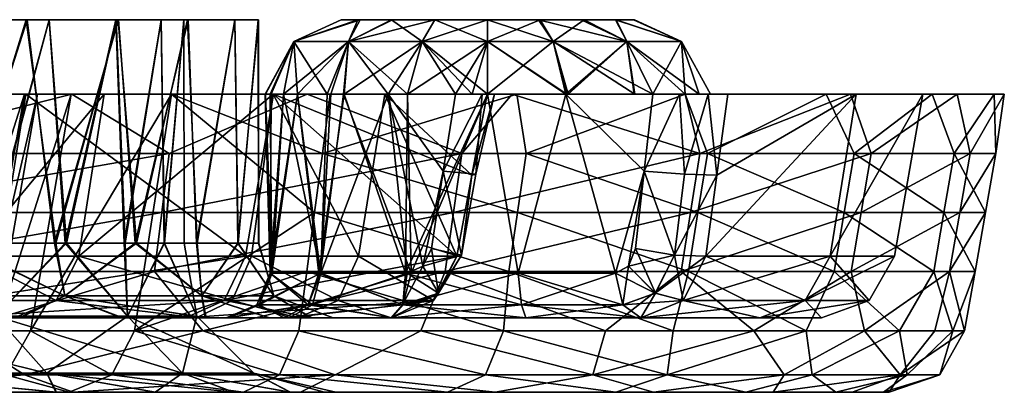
# Model space of a CAD drawing. Header units: inches. Extents: x -185 to 185, y -8 to 25.
# Tile 5 of 5: x 119 to 185, y 0 to 25. Entities that reach past the tile are written whole.
import ezdxf

# ---------------------------------------------------------------- set-up
doc = ezdxf.new("R2010")
doc.units = ezdxf.units.IN
doc.header["$MEASUREMENT"] = 0
doc.layers.add('Layer 1', color=7, linetype='Continuous')

# ---------------------------------------------------------------- blocks, each defined once
blk = doc.blocks.new('Planet sedile termoindurente-2')
at = {"color": 9, "true_color": 0xc0c0c0}
mesh = blk.add_polyface(dxfattribs=at)
corners = [(105.022, 5.11, 78.766), (102.727, 10, 79.593), (94.164, 10, 89.577), (110.245, 10, 68.795), (105.022, 5.11, -78.766), (102.815, 10, -79.597), (110.354, 10, -68.768), (94.23, 10, -89.584), (106.678, 10, 82.654), (111.741, 25, 75.755), (114.485, 10, 71.441), (102.93, 25, 87.344), (97.786, 10, 93.023), (114.598, 10, -71.413), (111.731, 25, -75.768), (106.77, 10, -82.658), (102.852, 25, -87.439), (97.855, 10, -93.03), (116.954, 20, -215), (114.923, 20, -210), (73, 20, -215), (117.467, 9.132, 133.774), (98.971, 9.132, 147.979), (114.87, 6.17, 133.736), (122.297, 20, 138.829), (104.745, 20, 152.519), (100.489, 20, 149.217), (119.201, 20, 134.742), (114.248, 4.653, -215), (106.522, 16.033, 150.398), (106.118, 12.066, 149.828), (82.326, 12.066, 164.109), (113.007, 9.132, -173.853), (113.007, 9.132, -209.924), (113.16, 10, -210), (107.603, 25, -72.95), (114.881, 25, -60.838), (99.118, 25, -84.109), (107.592, 25, 72.962), (114.823, 25, 60.946), (99.042, 25, 84.201), (92.856, 25, 97.993), (119.24, 25, -63.29), (94.113, 6.464, 98.819), (109.172, 6.464, 81.879), (109.172, 6.464, -81.879), (94.113, 6.464, -98.819), (111.296, 6.17, -173.853), (111.296, 6.17, -208.214), (113.784, 6.17, -152.994)]
mesh.append_faces([[corners[k] for k in face] for face in [(0, 1, 2), (0, 3, 1), (4, 5, 6), (7, 5, 4), (8, 9, 10), (11, 8, 12), (8, 11, 9), (13, 14, 15), (16, 17, 15), (15, 14, 16), (18, 19, 20), (21, 22, 23), (24, 25, 26), (26, 21, 27), (22, 21, 26), (28, 18, 20), (24, 29, 25), (29, 30, 31), (32, 33, 34), (5, 35, 6), (36, 6, 35), (5, 7, 37), (37, 35, 5), (3, 38, 1), (38, 3, 39), (2, 1, 40), (38, 40, 1), (11, 38, 9), (11, 41, 40), (16, 14, 37), (35, 14, 42), (38, 11, 40), (39, 9, 38), (37, 14, 35), (43, 12, 44), (45, 13, 15), (8, 44, 12), (44, 8, 10), (15, 17, 45), (17, 46, 45), (32, 47, 33), (48, 33, 47), (49, 47, 32)]], dxfattribs={"color": 9})
mesh = blk.add_polyface(dxfattribs=at)
corners = [(126.532, 10, 46.931), (125.417, 25, 49.948), (130.091, 25, 36.062), (119.3, 25, 63.178), (121.137, 10, 59.473), (114.485, 10, 71.441), (111.741, 25, 75.755), (126.618, 10, -46.878), (130.056, 25, -36.177), (125.407, 25, -49.979), (119.24, 25, -63.29), (121.227, 10, -59.463), (111.731, 25, -75.768), (114.598, 10, -71.413), (114.923, 20, -210), (116.954, 20, -215), (119.108, 20, -214.121), (124.466, 20, -134.703), (117.309, 20, -153.847), (128.974, 20, -137.039), (114.923, 20, -173.853), (122.243, 20, -155.041), (120, 20, -173.853), (120, 20, -212), (122.297, 20, 138.829), (119.201, 20, 134.742), (138.067, 20, 123.136), (100.489, 20, 149.217), (106.522, 16.033, 150.398), (128.821, 16.033, 131.803), (113.16, 10, -210), (122.765, 9.132, -133.821), (135.791, 20, -118.038), (115.446, 9.132, -153.396), (113.007, 9.132, -173.853), (128.496, 10, -19.678), (128.289, 25, -20.989), (129.81, 25, -6.996), (125.858, 10, -32.555), (125.273, 25, -34.727), (120.772, 25, -48.098), (121.929, 10, -45.142), (116.738, 10, -57.261), (114.881, 25, -60.838), (128.487, 10, 19.705), (129.8, 25, 7.094), (128.282, 25, 21.059), (125.809, 10, 32.632), (125.239, 25, 34.837), (121.846, 10, 45.193), (116.65, 10, 57.27), (120.763, 25, 48.128), (114.823, 25, 60.946), (110.245, 10, 68.795), (107.603, 25, -72.95)]
mesh.append_faces([[corners[k] for k in face] for face in [(0, 1, 2), (3, 1, 4), (3, 5, 6), (7, 8, 9), (9, 10, 11), (12, 13, 10), (14, 15, 16), (17, 18, 19), (20, 21, 18), (22, 21, 20), (14, 23, 22), (16, 23, 14), (20, 14, 22), (18, 21, 19), (24, 25, 26), (24, 27, 25), (28, 24, 29), (30, 14, 20), (31, 17, 32), (17, 33, 18), (20, 18, 34), (35, 36, 37), (36, 38, 39), (40, 39, 41), (42, 43, 40), (44, 45, 46), (47, 48, 49), (48, 47, 46), (50, 49, 51), (48, 51, 49), (52, 53, 50), (50, 51, 52), (51, 1, 3), (9, 43, 10), (8, 40, 9), (2, 1, 48), (52, 3, 6), (51, 3, 52), (48, 1, 51), (46, 2, 48), (40, 8, 39), (43, 9, 40), (54, 10, 43)]], dxfattribs={"color": 9})
mesh = blk.add_polyface(dxfattribs=at)
corners = [(121.846, 10, 45.193), (126.026, 5.11, 36.758), (125.809, 10, 32.632), (117.192, 5.11, 59.159), (116.65, 10, 57.27), (110.245, 10, 68.795), (128.487, 10, 19.705), (126.026, 5.11, -36.758), (125.858, 10, -32.555), (128.496, 10, -19.678), (121.929, 10, -45.142), (117.192, 5.11, -59.159), (116.738, 10, -57.261), (110.354, 10, -68.768), (125.417, 25, 49.948), (126.532, 10, 46.931), (121.137, 10, 59.473), (114.485, 10, 71.441), (119.3, 25, 63.178), (125.407, 25, -49.979), (121.227, 10, -59.463), (126.618, 10, -46.878), (114.598, 10, -71.413), (119.24, 25, -63.29), (133.944, 9.132, 117.268), (117.467, 9.132, 133.774), (114.87, 6.17, 133.736), (119.201, 20, 134.742), (120, 20, -173.853), (120, 20, -212), (117.202, 4.132, -173.853), (117.202, 4.132, -212), (119.524, 4.132, -154.383), (122.243, 20, -155.041), (128.974, 20, -137.039), (126.49, 4.132, -135.752), (128.821, 16.033, 131.803), (128.332, 12.066, 131.302), (106.118, 12.066, 149.828), (106.522, 16.033, 150.398), (105.714, 8.099, 149.257), (127.843, 8.099, 130.802), (114.923, 20, -173.853), (113.007, 9.132, -173.853), (113.16, 10, -210), (117.309, 20, -153.847), (115.446, 9.132, -153.396), (124.466, 20, -134.703), (122.765, 9.132, -133.821), (116.337, 4.284, -214.121), (119.108, 20, -214.121), (114.248, 4.653, -215), (116.954, 20, -215), (128.289, 25, -20.989), (125.273, 25, -34.727), (120.772, 25, -48.098), (114.881, 25, -60.838), (128.282, 25, 21.059), (121.822, 6.464, 61.497), (121.822, 6.464, -61.497), (113.784, 6.17, -152.994), (121.246, 6.17, -133.034)]
mesh.append_faces([[corners[k] for k in face] for face in [(0, 1, 2), (3, 4, 5), (4, 3, 0), (6, 2, 1), (7, 8, 9), (7, 10, 8), (11, 12, 10), (11, 13, 12), (14, 15, 16), (16, 17, 18), (19, 20, 21), (22, 20, 23), (24, 25, 26), (27, 25, 24), (28, 29, 30), (31, 30, 29), (30, 32, 33), (32, 34, 33), (30, 33, 28), (35, 34, 32), (36, 37, 38), (36, 38, 39), (40, 37, 41), (40, 38, 37), (42, 43, 44), (45, 46, 43), (46, 47, 48), (31, 29, 49), (49, 29, 50), (50, 51, 49), (52, 51, 50), (53, 9, 8), (10, 54, 8), (10, 12, 55), (56, 12, 13), (57, 2, 6), (17, 16, 58), (20, 59, 21), (16, 15, 58), (59, 20, 22), (43, 46, 60), (46, 48, 61)]], dxfattribs={"color": 9})
mesh = blk.add_polyface(dxfattribs=at)
corners = [(134.803, 25, 7.265), (134.82, 10, 6.877), (133.429, 10, 20.463), (130.648, 10, 33.887), (133.223, 25, 21.796), (126.532, 10, 46.931), (130.091, 25, 36.062), (134.793, 25, -7.367), (133.438, 10, -20.435), (134.827, 10, -6.814), (130.699, 10, -33.807), (133.216, 25, -21.869), (130.056, 25, -36.177), (126.618, 10, -46.878), (128.974, 20, -137.039), (139.623, 20, -121.369), (124.466, 20, -134.703), (143.282, 20, -108.823), (141.515, 9.132, -107.98), (135.791, 20, -118.038), (134.345, 9.132, -116.781), (133.944, 9.132, 117.268), (148.11, 9.132, 98.74), (135.826, 20, 117.977), (119.201, 20, 134.742), (138.567, 12.066, -120.452), (126.49, 4.132, -135.752), (139.095, 16.033, -120.91), (148.445, 16.033, 109.228), (128.821, 16.033, 131.803), (138.067, 20, 123.136), (122.297, 20, 138.829), (128.332, 12.066, 131.302), (122.765, 9.132, -133.821), (129.834, 10, -6.561), (128.496, 10, -19.678), (129.81, 25, -6.996), (129.826, 10, 6.622), (129.8, 25, 7.094), (128.487, 10, 19.705), (138.959, 8, 69.666), (140.512, 20, 68.27), (137.434, 20, 71.756), (135.594, 20, 75.9), (135.708, 8, 75.794), (135.245, 20, 80.908), (136.495, 20, 85.839), (135.588, 8, 82.9), (143.505, 20, 93.173), (138.998, 8, 89.721), (139.665, 20, 90.278), (135.594, 8, -76.008), (135.281, 20, -80.594), (135.651, 20, -75.878), (136.495, 20, -85.839), (135.729, 8, -83.278), (138.998, 8, -89.721), (139.415, 20, -90.068), (143.505, 20, -93.173), (137.434, 20, -71.756), (138.846, 8, -69.879), (140.555, 20, -68.107)]
mesh.append_faces([[corners[k] for k in face] for face in [(0, 1, 2), (2, 3, 4), (4, 0, 2), (5, 6, 3), (4, 3, 6), (7, 1, 0), (7, 8, 9), (1, 7, 9), (10, 8, 11), (7, 11, 8), (10, 12, 13), (12, 10, 11), (14, 15, 16), (17, 18, 19), (18, 20, 19), (21, 22, 23), (21, 23, 24), (25, 14, 26), (14, 27, 15), (25, 27, 14), (28, 29, 30), (29, 31, 30), (28, 32, 29), (19, 20, 33), (34, 35, 36), (34, 36, 37), (37, 38, 39), (40, 41, 42), (42, 43, 44), (43, 45, 44), (46, 47, 45), (48, 49, 50), (49, 46, 50), (51, 52, 53), (54, 52, 55), (51, 55, 52), (54, 56, 57), (56, 54, 55), (58, 57, 56), (59, 60, 51), (51, 53, 59), (59, 61, 60)]], dxfattribs={"color": 9})
mesh = blk.add_polyface(dxfattribs=at)
corners = [(143.282, 20, -108.823), (135.791, 20, -118.038), (139.623, 20, -121.369), (124.466, 20, -134.703), (135.826, 20, 117.977), (138.067, 20, 123.136), (119.201, 20, 134.742), (129.826, 10, 6.622), (129.81, 25, -6.996), (129.8, 25, 7.094), (128.282, 25, 21.059), (133.223, 25, 21.796), (130.091, 25, 36.062), (134.793, 25, -7.367), (128.289, 25, -20.989), (133.216, 25, -21.869), (125.273, 25, -34.727), (130.056, 25, -36.177), (134.803, 25, 7.265), (140.348, 25, 81.5), (140.348, 25, 78.062), (141.627, 25, 84.784), (140.348, 25, -77.856), (140.348, 25, -81.295), (141.627, 25, -74.572), (137.177, 23.536, 83.468), (140.836, 23.536, 89.48), (140.512, 20, 68.27), (140.836, 23.536, 69.877), (137.434, 20, 71.756), (135.245, 20, 80.908), (135.594, 20, 75.9), (137.177, 23.536, 75.888), (136.495, 20, 85.839), (139.665, 20, 90.278), (141.471, 25, 74.784), (137.177, 23.536, -75.888), (140.836, 23.536, -69.877), (136.495, 20, -85.839), (137.177, 23.536, -83.468), (135.281, 20, -80.594), (139.415, 20, -90.068), (140.836, 23.536, -89.48), (135.651, 20, -75.878), (137.434, 20, -71.756), (140.555, 20, -68.107), (141.471, 25, -84.572)]
mesh.append_faces([[corners[k] for k in face] for face in [(0, 1, 2), (1, 3, 2), (4, 5, 6), (7, 8, 9), (10, 11, 12), (13, 14, 15), (16, 17, 15), (18, 11, 9), (8, 13, 18), (9, 11, 10), (8, 18, 9), (14, 13, 8), (16, 15, 14), (19, 20, 21), (22, 23, 24), (25, 21, 26), (27, 28, 29), (30, 31, 25), (25, 31, 32), (32, 29, 28), (25, 33, 30), (19, 25, 32), (33, 25, 26), (26, 34, 33), (25, 19, 21), (32, 20, 19), (20, 32, 35), (32, 31, 29), (32, 28, 35), (36, 24, 37), (38, 39, 40), (38, 41, 39), (39, 41, 42), (43, 40, 36), (36, 40, 39), (44, 43, 36), (44, 36, 37), (44, 37, 45), (36, 22, 24), (39, 23, 22), (36, 39, 22), (23, 39, 46), (39, 42, 46)]], dxfattribs={"color": 9})
mesh = blk.add_polyface(dxfattribs=at)
corners = [(156.646, 25, 87.287), (143.717, 25, 72.079), (146.635, 25, 70.354), (140.348, 25, 78.062), (141.471, 25, 74.784), (143.787, 25, 87.371), (141.627, 25, 84.784), (146.635, 25, 89.003), (153.691, 25, 89.088), (143.717, 25, -87.277), (140.348, 25, -81.295), (141.471, 25, -84.572), (143.787, 25, -71.985), (141.627, 25, -74.572), (146.635, 25, -70.354), (153.691, 25, -70.268), (140.836, 23.536, 69.877), (145.781, 23.536, 92.482), (150.171, 25, 89.678), (144.801, 20, 65.748), (145.781, 23.536, 66.874), (150.171, 23.536, 66.143), (150.171, 25, 69.678), (150.171, 20, 64.678), (140.836, 23.536, 89.48), (143.505, 20, 93.173), (150.171, 23.536, 93.214), (148.015, 20, 94.522), (140.836, 23.536, -89.48), (140.555, 20, -68.107), (140.836, 23.536, -69.877), (145.781, 23.536, -66.874), (150.171, 25, -69.678), (149.126, 20, -94.642), (150.171, 23.536, -93.214), (145.781, 23.536, -92.482), (146.635, 25, -89.003), (150.171, 25, -89.678), (148.015, 20, -94.522), (143.505, 20, -93.173), (139.415, 20, -90.068), (144.801, 20, -65.748), (150.171, 23.536, -66.143), (150.171, 20, -64.678)]
mesh.append_faces([[corners[k] for k in face] for face in [(0, 1, 2), (1, 3, 4), (5, 6, 7), (7, 6, 3), (3, 8, 7), (1, 8, 3), (9, 10, 11), (12, 13, 14), (14, 13, 10), (10, 15, 14), (9, 15, 10), (1, 4, 16), (17, 7, 18), (19, 20, 16), (2, 21, 22), (20, 23, 21), (24, 7, 17), (5, 7, 24), (25, 24, 17), (26, 27, 17), (26, 17, 18), (5, 24, 6), (20, 2, 1), (16, 20, 1), (2, 20, 21), (9, 11, 28), (29, 30, 31), (31, 14, 32), (33, 34, 35), (36, 34, 37), (38, 33, 35), (35, 28, 39), (28, 40, 39), (31, 41, 29), (30, 14, 31), (41, 42, 43), (30, 12, 14), (31, 42, 41), (42, 31, 32), (12, 30, 13), (35, 36, 9), (28, 35, 9), (35, 34, 36)]], dxfattribs={"color": 9})
mesh = blk.add_polyface(dxfattribs=at)
corners = [(153.589, 25, -89.001), (150.171, 25, -89.678), (154.561, 23.536, -92.482), (150.171, 20, -64.678), (154.561, 23.536, -66.874), (155.423, 20, -65.628), (150.171, 23.536, -66.143), (153.691, 25, -70.268), (150.171, 25, -69.678), (150.171, 23.536, -93.214), (150.171, 20, -94.678), (155.492, 20, -93.762), (156.646, 25, -72.069), (153.589, 25, 70.356), (150.171, 25, 69.678), (154.561, 23.536, 66.874), (150.171, 20, 94.678), (154.561, 23.536, 92.482), (155.571, 20, 93.656), (150.171, 23.536, 93.214), (153.691, 25, 89.088), (150.171, 25, 89.678), (150.171, 23.536, 66.143), (150.171, 20, 64.678), (155.423, 20, 65.628), (156.646, 25, 87.287), (150.625, 20, -97.227), (150.149, 20, -99.133), (149.817, 20, -95.455), (152.124, 20, -105.277), (149.126, 20, -94.642), (151.818, 20, 105.708), (150.149, 20, 99.133), (149.817, 20, 95.455), (149.126, 20, 94.642), (150.625, 20, 97.226), (146.635, 25, 70.354), (160.022, 25, 81.343), (146.635, 25, 89.003), (143.717, 25, 72.079), (146.635, 25, -89.003), (160.022, 25, -78.013), (143.717, 25, -87.277), (146.635, 25, -70.354), (148.015, 20, 94.522)]
mesh.append_faces([[corners[k] for k in face] for face in [(0, 1, 2), (3, 4, 5), (4, 3, 6), (7, 6, 8), (2, 1, 9), (9, 10, 11), (2, 9, 11), (4, 7, 12), (4, 6, 7), (13, 14, 15), (16, 17, 18), (17, 16, 19), (20, 19, 21), (14, 22, 15), (22, 23, 24), (15, 22, 24), (17, 20, 25), (17, 19, 20), (26, 27, 11), (11, 10, 28), (29, 11, 27), (28, 26, 11), (10, 30, 28), (31, 32, 18), (33, 16, 18), (33, 34, 16), (32, 35, 18), (35, 33, 18), (36, 37, 25), (21, 38, 20), (13, 37, 36), (25, 20, 39), (36, 14, 13), (40, 41, 12), (12, 42, 40), (8, 43, 7), (0, 41, 40), (12, 7, 42), (40, 1, 0), (34, 19, 16), (34, 44, 19), (9, 30, 10)]], dxfattribs={"color": 9})
mesh = blk.add_polyface(dxfattribs=at)
corners = [(156.646, 25, -72.069), (158.79, 25, -74.692), (159.506, 23.536, -69.877), (161.254, 20, -69.57), (163.165, 23.536, -75.888), (155.423, 20, -65.628), (154.561, 23.536, -66.874), (158.749, 25, -84.69), (159.506, 23.536, -89.48), (163.165, 23.536, -83.468), (160.044, 20, -90.912), (154.561, 23.536, -92.482), (155.492, 20, -93.762), (153.589, 25, -89.001), (156.448, 25, -87.338), (163.422, 20, -86.709), (159.946, 25, -81.505), (160.022, 25, -78.013), (163.422, 20, 86.709), (159.988, 20, 91), (159.506, 23.536, 89.48), (156.646, 25, 87.287), (158.79, 25, 84.665), (155.571, 20, 93.656), (154.561, 23.536, 92.482), (158.749, 25, 74.666), (159.506, 23.536, 69.877), (163.165, 23.536, 75.888), (161.254, 20, 69.57), (154.561, 23.536, 66.874), (155.423, 20, 65.628), (156.448, 25, 72.018), (153.589, 25, 70.356), (159.946, 25, 77.851), (163.165, 23.536, 83.468), (160.022, 25, 81.343), (152.124, 20, -105.277), (151.818, 20, 105.708)]
mesh.append_faces([[corners[k] for k in face] for face in [(0, 1, 2), (3, 2, 4), (3, 5, 2), (6, 2, 5), (7, 8, 9), (10, 8, 11), (11, 12, 10), (13, 11, 8), (8, 14, 13), (14, 8, 7), (8, 10, 15), (9, 16, 7), (4, 17, 16), (17, 4, 1), (4, 2, 1), (2, 6, 0), (18, 19, 20), (21, 22, 20), (19, 23, 20), (24, 20, 23), (25, 26, 27), (28, 26, 29), (28, 29, 30), (26, 31, 32), (29, 26, 32), (25, 31, 26), (27, 33, 25), (34, 35, 33), (35, 34, 22), (34, 20, 22), (20, 24, 21), (36, 10, 12), (10, 36, 15), (19, 18, 37), (23, 19, 37), (35, 32, 25), (31, 25, 32), (35, 25, 33), (21, 35, 22), (17, 13, 7), (14, 7, 13), (17, 7, 16), (0, 17, 1)]], dxfattribs={"color": 9})
mesh = blk.add_polyface(dxfattribs=at)
corners = [(163.165, 23.536, -83.468), (163.165, 23.536, -75.888), (159.946, 25, -81.505), (164.36, 20, -74.812), (165.125, 20, -80.858), (163.422, 20, -86.709), (159.506, 23.536, -89.48), (161.254, 20, -69.57), (159.506, 23.536, 89.48), (163.165, 23.536, 83.468), (163.422, 20, 86.709), (165.125, 20, 80.858), (163.165, 23.536, 75.888), (159.506, 23.536, 69.877), (164.36, 20, 74.812), (161.254, 20, 69.57), (159.946, 25, 77.851), (172.871, 20, -65.884), (164.956, 20, -70.216), (163.036, 20, -70.539), (163.037, 20, 70.539), (164.957, 20, 70.215), (166.269, 20, -68.753), (166.269, 20, 68.753), (174.499, 20, 61.441), (164.391, 16.033, 83.32), (175.89, 16.033, 55.041), (163.767, 12.066, 83.004), (164.904, 16.033, -82.301), (164.278, 12.066, -81.988), (174.081, 12.066, -58.353), (163.374, 14.625, 69.776), (160.678, 14.829, 68.973), (165.548, 14.569, 67.989), (162.712, 9.205, 69.062), (162.712, 9.205, -69.062), (160.678, 14.829, -68.973), (163.374, 14.625, -69.776), (165.548, 14.569, -67.989)]
mesh.append_faces([[corners[k] for k in face] for face in [(0, 1, 2), (3, 1, 4), (4, 1, 0), (4, 0, 5), (0, 6, 5), (1, 3, 7), (8, 9, 10), (11, 9, 12), (9, 11, 10), (13, 14, 12), (11, 12, 14), (14, 13, 15), (12, 9, 16), (5, 17, 4), (18, 3, 4), (3, 19, 7), (14, 20, 21), (4, 22, 18), (18, 19, 3), (17, 22, 4), (23, 11, 21), (11, 14, 21), (20, 14, 15), (11, 24, 10), (24, 25, 10), (26, 27, 25), (5, 28, 17), (28, 29, 30), (31, 20, 32), (33, 31, 34), (21, 20, 31), (23, 21, 33), (20, 15, 32), (31, 32, 34), (31, 33, 21), (35, 36, 37), (36, 7, 19), (36, 19, 37), (38, 18, 22), (38, 37, 18), (37, 19, 18), (37, 38, 35)]], dxfattribs={"color": 9})
mesh = blk.add_polyface(dxfattribs=at)
corners = [(152.124, 20, -105.277), (150.149, 20, -99.133), (143.282, 20, -108.823), (149.126, 20, -94.642), (148.015, 20, -94.522), (149.817, 20, -95.455), (139.623, 20, -121.369), (149.113, 14.569, -98.964), (148.11, 9.132, -98.74), (141.515, 9.132, -107.98), (150.149, 20, 99.133), (151.818, 20, 105.708), (135.826, 20, 117.977), (138.067, 20, 123.136), (149.126, 20, 94.642), (149.817, 20, 95.455), (148.015, 20, 94.522), (149.113, 14.569, 98.964), (148.11, 9.132, 98.74), (148.445, 16.033, 109.228), (139.095, 16.033, -120.91), (128.332, 12.066, 131.302), (147.882, 12.066, 108.814), (152.762, 16.033, -103.104), (152.182, 12.066, -102.713), (138.567, 12.066, -120.452), (144.801, 20, 65.748), (140.512, 20, 68.27), (145.055, 8, 65.701), (150.171, 20, 64.678), (143.505, 20, 93.173), (145.821, 8.461, 94.033), (144.78, 8, 93.676), (147.197, 14.829, 94.38), (138.998, 8, -89.721), (144.78, 8, -93.676), (143.505, 20, -93.173), (147.197, 14.829, -94.38), (145.822, 8.461, -94.034), (144.663, 8, -65.796), (138.846, 8, -69.879), (140.555, 20, -68.107), (144.801, 20, -65.748), (150.171, 20, -64.678), (139.665, 20, 90.278), (140.836, 23.536, 89.48), (145.781, 23.536, 66.874), (140.836, 23.536, 69.877), (145.781, 23.536, 92.482), (145.781, 23.536, -92.482), (148.412, 9.205, 96.014), (149.374, 14.625, 96.162), (149.374, 14.625, -96.162), (148.412, 9.205, -96.014)]
mesh.append_faces([[corners[k] for k in face] for face in [(0, 1, 2), (3, 4, 5), (0, 2, 6), (7, 2, 1), (8, 2, 7), (8, 9, 2), (10, 11, 12), (12, 11, 13), (14, 15, 16), (17, 12, 18), (12, 17, 10), (11, 19, 13), (6, 20, 0), (21, 19, 22), (23, 20, 24), (23, 0, 20), (25, 24, 20), (26, 27, 28), (28, 29, 26), (30, 31, 32), (30, 33, 31), (33, 30, 16), (34, 35, 36), (37, 36, 38), (35, 38, 36), (37, 4, 36), (39, 40, 41), (42, 43, 39), (42, 39, 41), (44, 45, 30), (29, 46, 26), (27, 26, 47), (30, 48, 16), (4, 49, 36), (50, 33, 51), (33, 16, 15), (33, 15, 51), (51, 17, 50), (52, 5, 37), (7, 52, 53), (5, 4, 37), (52, 37, 53)]], dxfattribs={"color": 9})
mesh = blk.add_polyface(dxfattribs=at)
corners = [(129.826, 10, 6.622), (130.683, 5.11, 12.474), (130.683, 5.11, -12.474), (128.487, 10, 19.705), (129.834, 10, -6.561), (128.496, 10, -19.678), (140.156, 6.17, -106.943), (137.43, 5, -105.217), (133.054, 6.17, -115.659), (134.345, 9.132, -116.781), (129.918, 5, 114.389), (146.544, 6.152, 97.969), (132.499, 6.17, 116.295), (138.039, 8.099, -119.993), (138.567, 12.066, -120.452), (126.49, 4.132, -135.752), (147.318, 8.099, 108.399), (131.077, 4.132, 126.528), (127.843, 8.099, 130.802), (147.882, 12.066, 108.814), (128.332, 12.066, 131.302), (135.847, 6.464, 12.967), (131.006, 6.464, 38.21), (133.429, 10, 20.463), (126.532, 10, 46.931), (130.648, 10, 33.887), (138.384, 5, 21.17), (139.817, 5, -7.111), (135.847, 6.464, -12.967), (131.006, 6.464, -38.21), (138.365, 5, -21.245), (133.438, 10, -20.435), (130.699, 10, -33.807), (135.492, 5, -35.132), (134.82, 10, 6.877), (134.827, 10, -6.814), (126.618, 10, -46.878), (131.234, 5, -48.65), (122.765, 9.132, -133.821), (135.588, 8, 82.9), (135.708, 8, 75.794), (135.245, 20, 80.908), (136.495, 20, 85.839), (138.998, 8, 89.721), (134.843, 5.879, 75.532), (132.796, 5, 74.978), (138.145, 5.879, 69.31), (134.708, 5.879, 83.287), (132.642, 5, 83.77), (138.43, 5.879, 90.368), (136.862, 5, 91.796), (138.959, 8, 69.666), (138.145, 5.879, -69.31), (136.538, 5, -67.925), (134.843, 5.879, -75.532), (132.642, 5, -83.77), (138.43, 5.879, -90.368), (134.708, 5.879, -83.287), (132.796, 5, -74.978), (138.998, 8, -89.721), (135.729, 8, -83.278), (135.594, 8, -76.008)]
mesh.append_faces([[corners[k] for k in face] for face in [(0, 1, 2), (1, 0, 3), (2, 4, 0), (2, 5, 4), (6, 7, 8), (6, 8, 9), (10, 11, 12), (13, 14, 15), (16, 17, 18), (19, 18, 20), (21, 22, 23), (24, 25, 22), (22, 21, 26), (27, 21, 28), (28, 29, 30), (31, 32, 29), (33, 30, 29), (29, 28, 31), (25, 23, 22), (34, 21, 23), (35, 28, 34), (28, 21, 34), (28, 35, 31), (29, 32, 36), (33, 29, 37), (8, 38, 9), (39, 40, 41), (39, 42, 43), (44, 45, 46), (47, 48, 44), (47, 49, 50), (51, 40, 44), (40, 39, 47), (44, 46, 51), (47, 44, 40), (49, 47, 39), (52, 53, 54), (55, 56, 57), (54, 58, 57), (57, 59, 60), (60, 61, 54), (54, 57, 60), (52, 54, 61)]], dxfattribs={"color": 9})
mesh = blk.add_polyface(dxfattribs=at)
corners = [(140.156, 6.17, -106.943), (134.345, 9.132, -116.781), (141.515, 9.132, -107.98), (148.11, 9.132, -98.74), (146.545, 6.153, -97.97), (133.944, 9.132, 117.268), (132.499, 6.17, 116.295), (148.11, 9.132, 98.74), (146.544, 6.152, 97.969), (147.882, 12.066, 108.814), (147.318, 8.099, 108.399), (127.843, 8.099, 130.802), (152.182, 12.066, -102.713), (138.567, 12.066, -120.452), (151.602, 8.099, -102.321), (138.039, 8.099, -119.993), (151.229, 4.132, -101.672), (138.959, 8, 69.666), (145.055, 8, 65.701), (140.512, 20, 68.27), (135.708, 8, 75.794), (137.434, 20, 71.756), (143.505, 20, 93.173), (144.78, 8, 93.676), (138.998, 8, 89.721), (147.197, 14.829, 94.38), (146.405, 9.653, 94.198), (145.821, 8.461, 94.033), (147.197, 14.829, -94.38), (145.822, 8.461, -94.034), (146.405, 9.653, -94.198), (148.412, 9.205, 96.014), (149.113, 14.569, 98.964), (144.464, 5.879, 94.496), (146.88, 6.651, 95.489), (144.49, 5.879, 64.85), (152.223, 8, 64.796), (138.145, 5.879, 69.31), (135.588, 8, 82.9), (138.43, 5.879, 90.368), (144.78, 8, -93.676), (138.43, 5.879, -90.368), (144.464, 5.879, -94.496), (138.998, 8, -89.721), (134.708, 5.879, -83.287), (135.594, 8, -76.008), (138.846, 8, -69.879), (138.145, 5.879, -69.31), (144.663, 8, -65.796), (144.49, 5.879, -64.85), (152.441, 5.879, -63.962), (146.878, 6.65, -95.488), (148.412, 9.205, -96.014), (149.113, 14.569, -98.964)]
mesh.append_faces([[corners[k] for k in face] for face in [(0, 1, 2), (2, 3, 4), (4, 0, 2), (5, 6, 7), (6, 8, 7), (9, 10, 11), (12, 13, 14), (14, 15, 16), (15, 14, 13), (17, 18, 19), (20, 17, 21), (22, 23, 24), (25, 26, 27), (28, 29, 30), (7, 31, 32), (26, 25, 31), (33, 23, 27), (34, 27, 26), (33, 27, 34), (34, 26, 31), (8, 31, 7), (8, 34, 31), (35, 36, 18), (23, 33, 24), (18, 17, 37), (37, 35, 18), (38, 24, 39), (33, 39, 24), (40, 41, 42), (40, 43, 41), (44, 41, 43), (45, 46, 47), (46, 48, 49), (49, 47, 46), (50, 49, 48), (29, 40, 51), (40, 42, 51), (29, 52, 30), (52, 51, 3), (51, 4, 3), (29, 51, 52), (30, 52, 28), (53, 52, 3)]], dxfattribs={"color": 9})
mesh = blk.add_polyface(dxfattribs=at)
corners = [(172.559, 5, -13.452), (172.559, 5, 13.452), (139.814, 5, 7.069), (173.137, 9.132, 41.352), (174.885, 20, 42.278), (164.8, 9.132, 67.284), (160.453, 5, 64.903), (168.427, 5, 39.873), (171.473, 6.17, 40.955), (171.473, 6.17, -40.955), (168.427, 5, -39.873), (163.284, 6.152, -66.419), (175.754, 6.17, 13.82), (160.453, 5, -64.903), (164.8, 9.132, -67.284), (173.137, 9.132, -41.352), (163.285, 6.153, 66.42), (177.099, 0, 8.249), (139.233, 0, 14.641), (174.613, 0, 30.633), (139.994, 0, -0.063), (176.727, 0, -14.229), (173.511, 0, -36.493), (139.228, 0, -14.664), (163.143, 8.099, 82.687), (175.222, 12.066, 54.832), (174.554, 8.099, 54.624), (163.767, 12.066, 83.004), (173.418, 8.099, -58.131), (164.278, 12.066, -81.988), (163.652, 8.099, -81.676), (174.081, 12.066, -58.353), (168.032, 4.132, 70.436), (158.075, 4.132, 90.601), (162.623, 4.132, -82.246), (171.522, 4.132, -61.566), (162.217, 1.17, -79.138), (157.23, 1.17, 88.635), (170.045, 1.17, 60.515), (175.433, 4.132, 49.185), (171.942, 1.17, -54.893), (169.316, 0, 52.517), (161.296, 0, 73.553), (177.837, 1.17, 30.844), (167.495, 0, -58.181), (158.772, 0, -78.938), (162.712, 9.205, 69.062), (161.417, 6.65, 68.087), (165.548, 14.569, 67.989), (162.712, 9.205, -69.062), (165.548, 14.569, -67.989), (161.418, 6.651, -68.088), (160.083, 9.653, -68.419)]
mesh.append_faces([[corners[k] for k in face] for face in [(0, 1, 2), (3, 4, 5), (6, 7, 8), (9, 10, 11), (8, 7, 12), (11, 10, 13), (9, 14, 15), (12, 7, 1), (3, 5, 16), (16, 8, 3), (8, 16, 6), (0, 10, 9), (9, 11, 14), (17, 18, 19), (20, 17, 21), (22, 23, 21), (24, 25, 26), (24, 27, 25), (28, 29, 30), (28, 31, 29), (24, 32, 33), (24, 26, 32), (30, 34, 35), (28, 30, 35), (35, 34, 36), (37, 32, 38), (32, 39, 38), (40, 35, 36), (38, 41, 42), (37, 38, 42), (38, 43, 41), (40, 44, 22), (36, 45, 44), (40, 36, 44), (46, 47, 5), (47, 16, 5), (48, 46, 5), (14, 49, 50), (51, 52, 49), (11, 49, 14), (51, 11, 13), (11, 51, 49)]], dxfattribs={"color": 9})
mesh = blk.add_polyface(dxfattribs=at)
corners = [(164.391, 16.033, 83.32), (148.445, 16.033, 109.228), (151.818, 20, 105.708), (163.422, 20, -86.709), (152.762, 16.033, -103.104), (164.904, 16.033, -82.301), (163.422, 20, 86.709), (151.602, 8.099, -102.321), (163.652, 8.099, -81.676), (152.182, 12.066, -102.713), (152.124, 20, -105.277), (163.767, 12.066, 83.004), (147.882, 12.066, 108.814), (164.278, 12.066, -81.988), (147.318, 8.099, 108.399), (163.143, 8.099, 82.687), (150.171, 20, 64.678), (145.055, 8, 65.701), (152.223, 8, 64.796), (158.739, 8, 67.366), (155.423, 20, 65.628), (159.62, 8.461, 68.028), (160.678, 14.829, 68.973), (160.083, 9.653, 68.419), (161.254, 20, 69.57), (155.423, 20, -65.628), (152.223, 8, -64.796), (150.171, 20, -64.678), (144.663, 8, -65.796), (158.739, 8, -67.366), (160.678, 14.829, -68.973), (159.619, 8.461, -68.028), (161.254, 20, -69.57), (160.083, 9.653, -68.419), (149.113, 14.569, 98.964), (150.625, 20, 97.226), (150.149, 20, 99.133), (149.374, 14.625, 96.162), (149.817, 20, 95.455), (152.441, 5.879, 63.962), (161.417, 6.65, 68.087), (162.712, 9.205, 69.062), (162.712, 9.205, -69.062), (159.241, 5.879, -66.645), (161.418, 6.651, -68.088), (152.441, 5.879, -63.962), (150.625, 20, -97.227), (149.817, 20, -95.455), (149.374, 14.625, -96.162), (150.149, 20, -99.133), (149.113, 14.569, -98.964)]
mesh.append_faces([[corners[k] for k in face] for face in [(0, 1, 2), (3, 4, 5), (0, 2, 6), (7, 8, 9), (10, 4, 3), (0, 11, 12), (12, 1, 0), (5, 4, 13), (8, 13, 9), (14, 11, 15), (14, 12, 11), (9, 13, 4), (16, 17, 18), (18, 19, 20), (20, 16, 18), (21, 22, 19), (20, 19, 22), (21, 23, 22), (22, 24, 20), (25, 26, 27), (28, 27, 26), (25, 29, 26), (25, 30, 29), (29, 30, 31), (32, 30, 25), (30, 33, 31), (34, 35, 36), (34, 37, 35), (37, 38, 35), (19, 18, 39), (21, 19, 40), (21, 41, 23), (21, 40, 41), (23, 41, 22), (33, 30, 42), (43, 29, 31), (44, 31, 33), (43, 31, 44), (29, 43, 26), (28, 26, 45), (46, 47, 48), (49, 46, 50), (48, 50, 46)]], dxfattribs={"color": 9})
mesh = blk.add_polyface(dxfattribs=at)
corners = [(179.971, 20, -42.842), (184.127, 20, -17.948), (179.356, 20, -14.27), (179.356, 20, 14.27), (174.885, 20, -42.278), (166.269, 20, -68.753), (172.871, 20, -65.884), (174.499, 20, 61.441), (166.269, 20, 68.753), (174.885, 20, 42.278), (184.816, 20, 8.238), (181.662, 20, 34.986), (165.125, 20, 80.858), (164.8, 9.132, 67.284), (165.548, 14.569, 67.989), (177.459, 9.132, 13.954), (173.137, 9.132, -41.352), (164.8, 9.132, -67.284), (165.548, 14.569, -67.989), (177.459, 9.132, -13.954), (173.137, 9.132, 41.352), (175.89, 16.033, 55.041), (164.391, 16.033, 83.32), (182.519, 16.033, 25.561), (184.259, 16.033, -3.903), (181.458, 16.033, -32.243), (180.77, 12.066, -32.12), (174.744, 16.033, -58.575), (174.081, 12.066, -58.353), (164.904, 16.033, -82.301), (175.222, 12.066, 54.832), (163.767, 12.066, 83.004), (181.827, 12.066, 25.464), (183.56, 12.066, -3.888)]
mesh.append_faces([[corners[k] for k in face] for face in [(0, 1, 2), (3, 2, 1), (4, 0, 2), (4, 5, 6), (7, 8, 9), (10, 11, 3), (4, 6, 0), (11, 7, 9), (3, 1, 10), (9, 3, 11), (12, 8, 7), (13, 9, 14), (2, 3, 15), (2, 16, 4), (4, 17, 18), (18, 5, 4), (4, 16, 17), (19, 2, 15), (19, 16, 2), (20, 3, 9), (20, 15, 3), (9, 8, 14), (7, 21, 22), (7, 11, 21), (11, 23, 21), (23, 11, 10), (10, 24, 23), (1, 25, 24), (24, 10, 1), (1, 0, 25), (26, 27, 28), (0, 27, 25), (0, 6, 27), (29, 27, 6), (27, 29, 28), (21, 30, 31), (30, 23, 32), (23, 30, 21), (32, 24, 33), (32, 23, 24), (33, 25, 26), (25, 33, 24), (27, 26, 25)]], dxfattribs={"color": 9})
mesh = blk.add_polyface(dxfattribs=at)
corners = [(177.459, 9.132, -13.954), (177.459, 9.132, 13.954), (175.754, 6.17, 13.82), (173.137, 9.132, -41.352), (175.754, 6.17, -13.82), (171.473, 6.17, -40.955), (172.559, 5, 13.452), (173.137, 9.132, 41.352), (171.473, 6.17, 40.955), (172.559, 5, -13.452), (174.554, 8.099, 54.624), (181.827, 12.066, 25.464), (181.134, 8.099, 25.367), (175.433, 4.132, 49.185), (175.222, 12.066, 54.832), (183.56, 12.066, -3.888), (182.86, 8.099, -3.873), (180.77, 12.066, -32.12), (180.081, 8.099, -31.998), (174.081, 12.066, -58.353), (173.418, 8.099, -58.131), (168.032, 4.132, 70.436), (180.167, 4.132, 27.176), (182.155, 4.132, 4.741), (181.359, 4.132, -17.757), (177.798, 4.132, -39.957), (171.522, 4.132, -61.566), (178.311, 1.17, -27.973), (171.942, 1.17, -54.893), (177.837, 1.17, 30.844), (180.489, 1.17, 0.938), (177.099, 0, 8.249), (176.727, 0, -14.229), (173.511, 0, -36.493), (170.045, 1.17, 60.515), (174.613, 0, 30.633), (169.316, 0, 52.517)]
mesh.append_faces([[corners[k] for k in face] for face in [(0, 1, 2), (3, 4, 5), (2, 4, 0), (4, 2, 6), (1, 7, 8), (9, 4, 6), (8, 2, 1), (0, 4, 3), (4, 9, 5), (10, 11, 12), (12, 13, 10), (11, 10, 14), (12, 15, 16), (12, 11, 15), (16, 17, 18), (16, 15, 17), (18, 19, 20), (18, 17, 19), (10, 13, 21), (12, 22, 13), (12, 23, 22), (16, 23, 12), (16, 24, 23), (18, 25, 24), (16, 18, 24), (20, 26, 25), (18, 20, 25), (27, 25, 28), (29, 30, 31), (32, 27, 33), (29, 34, 13), (29, 13, 22), (22, 23, 29), (27, 30, 24), (29, 23, 30), (27, 24, 25), (28, 25, 26), (35, 36, 29), (35, 29, 31), (31, 30, 32), (30, 23, 24), (30, 27, 32), (27, 28, 33)]], dxfattribs={"color": 9})
mesh = blk.add_polyface(dxfattribs=at)
corners = [(108.088, 1.277, -81.066), (113.261, 0, -82.293), (103.994, 0, -93.72), (93.179, 1.277, -97.838), (104.076, 0, 93.63), (113.279, 0, 82.263), (108.088, 1.277, 81.066), (93.179, 1.277, 97.838), (105.022, 5.11, 78.766), (90.536, 5.11, 95.063), (120.613, 1.277, 60.886), (117.192, 5.11, -59.159), (105.022, 5.11, -78.766), (117.192, 5.11, 59.159), (110.245, 10, 68.795), (110.354, 10, -68.768), (110.66, 5, -152.238), (118.393, 5, -131.555), (79.939, 5, -114.92), (101.409, 5, -96.482), (91.134, 5, -106.252), (95.953, 5, 144.072), (91.187, 5, 106.241), (113.908, 5, 130.345), (101.48, 5, 96.464), (98.971, 9.132, 147.979), (93.818, 6.17, 149.26), (114.87, 6.17, 133.736), (73, 3, -215), (112.278, 3, -215), (114.248, 4.653, -215), (105.121, 0, 142.712), (122.373, 0, 128.238), (93.672, 0, 104.046), (122.118, 0, -133.486), (93.661, 0, -104.054), (114.738, 0, -153.225), (82.252, 0, -113.288), (112.278, 0, -173.853), (69.968, 0, -121.256), (105.714, 8.099, 149.257), (114.461, 4.132, 141.723), (96.111, 4.132, 154.748), (119.118, 1.17, 135.603), (95.869, 1.17, 152.926), (115.492, 1.17, -212), (112.278, 0, -212), (112.278, 0.879, -214.121), (113.564, 3.468, -215), (114.927, 1.843, -214.121), (110.716, 5, 85.717), (109.172, 6.464, 81.879), (94.113, 6.464, 98.819), (109.172, 6.464, -81.879), (110.654, 5, -85.706), (118.739, 5, -74.081), (94.113, 6.464, -98.819), (118.829, 5, 74.071), (108.082, 5, -205), (111.296, 6.17, -208.214), (108.082, 5, -173.853), (111.296, 6.17, -173.853), (113.784, 6.17, -152.994)]
mesh.append_faces([[corners[k] for k in face] for face in [(0, 1, 2), (0, 2, 3), (4, 5, 6), (4, 6, 7), (6, 8, 9), (8, 6, 10), (11, 0, 12), (3, 12, 0), (8, 13, 14), (11, 12, 15), (16, 17, 18), (17, 19, 20), (21, 22, 23), (24, 23, 22), (25, 26, 27), (23, 27, 21), (27, 26, 21), (28, 29, 30), (31, 32, 33), (34, 35, 2), (36, 37, 34), (38, 39, 36), (34, 37, 35), (32, 4, 33), (40, 41, 42), (43, 31, 44), (44, 42, 41), (43, 44, 41), (45, 46, 38), (29, 28, 47), (47, 48, 29), (47, 46, 49), (50, 24, 51), (51, 24, 52), (53, 19, 54), (55, 53, 54), (53, 56, 19), (50, 51, 57), (58, 59, 60), (61, 60, 59), (16, 61, 62), (60, 61, 16)]], dxfattribs={"color": 9})
mesh = blk.add_polyface(dxfattribs=at)
corners = [(117.192, 5.11, -59.159), (126.026, 5.11, -36.758), (120.613, 1.277, -60.886), (121.213, 0, -70.046), (108.088, 1.277, -81.066), (113.261, 0, -82.293), (108.088, 1.277, 81.066), (121.258, 0, 69.974), (120.613, 1.277, 60.886), (113.279, 0, 82.263), (117.192, 5.11, 59.159), (105.022, 5.11, 78.766), (118.739, 5, -74.081), (110.654, 5, -85.706), (132.642, 5, -83.77), (101.409, 5, -96.482), (130.628, 5, -113.551), (132.642, 5, 83.77), (110.716, 5, 85.717), (118.829, 5, 74.071), (129.918, 5, 114.389), (101.48, 5, 96.464), (118.393, 5, -131.555), (113.908, 5, 130.345), (114.87, 6.17, 133.736), (132.499, 6.17, 116.295), (114.248, 4.653, -215), (112.278, 3, -215), (113.564, 3.468, -215), (103.994, 0, -93.72), (133.795, 0, -116.303), (122.118, 0, -133.486), (137.625, 0, 111.723), (104.076, 0, 93.63), (105.714, 8.099, 149.257), (127.843, 8.099, 130.802), (114.461, 4.132, 141.723), (119.118, 1.17, 135.603), (122.373, 0, 128.238), (105.121, 0, 142.712), (117.862, 1.17, -153.981), (119.524, 4.132, -154.383), (117.202, 4.132, -173.853), (115.492, 1.17, -173.853), (112.278, 0, -173.853), (114.738, 0, -153.225), (124.971, 1.17, -134.965), (117.202, 4.132, -212), (115.492, 1.17, -212), (114.927, 1.843, -214.121), (116.337, 4.284, -214.121), (112.278, 0, -212), (112.278, 0.879, -214.121), (109.172, 6.464, 81.879), (121.822, 6.464, 61.497), (121.822, 6.464, -61.497), (109.172, 6.464, -81.879), (114.485, 10, 71.441), (114.598, 10, -71.413), (113.784, 6.17, -152.994), (121.246, 6.17, -133.034), (110.66, 5, -152.238), (115.446, 9.132, -153.396)]
mesh.append_faces([[corners[k] for k in face] for face in [(0, 1, 2), (3, 4, 2), (3, 5, 4), (6, 7, 8), (7, 6, 9), (8, 10, 11), (0, 2, 4), (12, 13, 14), (15, 16, 13), (17, 18, 19), (20, 21, 18), (22, 16, 15), (23, 21, 20), (24, 23, 25), (26, 27, 28), (29, 5, 30), (31, 29, 30), (32, 9, 33), (34, 35, 36), (37, 38, 39), (40, 41, 42), (43, 44, 45), (40, 43, 45), (31, 40, 45), (43, 40, 42), (40, 46, 41), (43, 42, 47), (44, 43, 48), (48, 43, 47), (49, 50, 26), (49, 48, 50), (48, 49, 51), (48, 47, 50), (28, 49, 26), (49, 28, 52), (53, 54, 19), (12, 55, 56), (54, 53, 57), (56, 55, 58), (59, 60, 22), (61, 59, 22), (60, 59, 62)]], dxfattribs={"color": 9})
mesh = blk.add_polyface(dxfattribs=at)
corners = [(130.683, 5.11, -12.474), (129.705, 1.277, -37.831), (126.026, 5.11, -36.758), (120.613, 1.277, -60.886), (127.875, 0, -56.985), (121.213, 0, -70.046), (133.159, 0, 43.222), (129.705, 1.277, 37.831), (120.613, 1.277, 60.886), (126.026, 5.11, 36.758), (117.192, 5.11, 59.159), (127.907, 0, 56.902), (121.258, 0, 69.974), (130.683, 5.11, 12.474), (128.487, 10, 19.705), (128.496, 10, -19.678), (121.929, 10, -45.142), (117.192, 5.11, -59.159), (121.846, 10, 45.193), (132.796, 5, 74.978), (118.829, 5, 74.071), (125.72, 5, 61.65), (129.918, 5, 114.389), (110.716, 5, 85.717), (136.862, 5, 91.796), (132.642, 5, 83.77), (136.862, 5, -91.796), (110.654, 5, -85.706), (130.628, 5, -113.551), (132.642, 5, -83.77), (125.623, 5, -61.691), (118.739, 5, -74.081), (132.796, 5, -74.978), (132.499, 6.17, 116.295), (133.944, 9.132, 117.268), (114.87, 6.17, 133.736), (113.908, 5, 130.345), (137.625, 0, 111.723), (104.076, 0, 93.63), (122.373, 0, 128.238), (147.48, 0, -98.421), (113.261, 0, -82.293), (150.673, 0, 93.397), (113.279, 0, 82.263), (127.843, 8.099, 130.802), (131.077, 4.132, 126.528), (114.461, 4.132, 141.723), (119.118, 1.17, 135.603), (139.948, 1.17, 113.982), (133.795, 0, -116.303), (124.971, 1.17, -134.965), (122.118, 0, -133.486), (117.862, 1.17, -153.981), (126.49, 4.132, -135.752), (119.524, 4.132, -154.383), (131.006, 6.464, 38.21), (131.303, 5, 48.619), (121.822, 6.464, 61.497), (121.822, 6.464, -61.497), (131.234, 5, -48.65), (131.006, 6.464, -38.21), (126.618, 10, -46.878), (126.532, 10, 46.931), (121.246, 6.17, -133.034), (133.054, 6.17, -115.659), (118.393, 5, -131.555), (122.765, 9.132, -133.821)]
mesh.append_faces([[corners[k] for k in face] for face in [(0, 1, 2), (3, 1, 4), (4, 5, 3), (6, 7, 8), (7, 9, 10), (8, 11, 6), (12, 11, 8), (10, 8, 7), (9, 13, 14), (15, 0, 2), (16, 2, 17), (3, 2, 1), (10, 9, 18), (19, 20, 21), (22, 23, 24), (20, 19, 25), (24, 23, 25), (26, 27, 28), (26, 29, 27), (30, 31, 32), (29, 32, 31), (33, 34, 35), (22, 33, 36), (37, 38, 39), (40, 41, 5), (42, 12, 43), (44, 45, 46), (47, 46, 45), (47, 48, 39), (49, 50, 51), (50, 52, 51), (53, 54, 50), (55, 56, 57), (57, 56, 21), (57, 21, 20), (58, 59, 60), (59, 58, 30), (60, 61, 58), (55, 57, 62), (30, 58, 31), (63, 64, 28), (65, 63, 28), (64, 63, 66)]], dxfattribs={"color": 9})
mesh = blk.add_polyface(dxfattribs=at)
corners = [(139.228, 0, -14.664), (136.933, 0, -29.143), (134.498, 1.277, -12.838), (129.705, 1.277, -37.831), (133.13, 0, -43.297), (127.875, 0, -56.985), (130.683, 5.11, -12.474), (130.683, 5.11, 12.474), (134.498, 1.277, 12.838), (139.994, 0, -0.063), (139.233, 0, 14.641), (136.949, 0, 29.057), (126.026, 5.11, 36.758), (129.705, 1.277, 37.831), (133.159, 0, 43.222), (136.538, 5, -67.925), (143.732, 5, -62.869), (131.234, 5, -48.65), (125.623, 5, -61.691), (135.492, 5, -35.132), (132.796, 5, -74.978), (136.862, 5, -91.796), (130.628, 5, -113.551), (137.43, 5, -105.217), (136.862, 5, 91.796), (143.701, 5, 96.475), (129.918, 5, 114.389), (131.303, 5, 48.619), (143.732, 5, 62.869), (136.538, 5, 67.925), (135.539, 5, 35.079), (125.72, 5, 61.65), (132.796, 5, 74.978), (133.054, 6.17, -115.659), (127.907, 0, 56.902), (121.258, 0, 69.974), (161.296, 0, 73.553), (150.673, 0, 93.397), (113.279, 0, 82.263), (137.625, 0, 111.723), (133.795, 0, -116.303), (113.261, 0, -82.293), (147.48, 0, -98.421), (158.772, 0, -78.938), (121.213, 0, -70.046), (137.511, 4.132, -119.534), (138.039, 8.099, -119.993), (126.49, 4.132, -135.752), (139.948, 1.17, 113.982), (119.118, 1.17, 135.603), (131.077, 4.132, 126.528), (122.373, 0, 128.238), (136.22, 1.17, -118.412), (124.971, 1.17, -134.965), (131.006, 6.464, 38.21), (138.384, 5, 21.17), (134.843, 5.879, 75.532), (132.642, 5, 83.77), (138.145, 5.879, 69.31), (134.708, 5.879, 83.287), (132.642, 5, -83.77), (134.708, 5.879, -83.287), (134.843, 5.879, -75.532), (138.43, 5.879, -90.368)]
mesh.append_faces([[corners[k] for k in face] for face in [(0, 1, 2), (3, 4, 5), (2, 1, 3), (4, 3, 1), (6, 7, 2), (2, 8, 9), (10, 8, 11), (7, 12, 8), (13, 11, 8), (11, 13, 14), (8, 12, 13), (2, 7, 8), (3, 6, 2), (15, 16, 17), (15, 17, 18), (19, 17, 16), (18, 20, 15), (21, 22, 23), (24, 25, 26), (27, 28, 29), (28, 27, 30), (31, 29, 32), (29, 31, 27), (33, 23, 22), (34, 35, 36), (37, 38, 39), (40, 41, 42), (43, 44, 5), (45, 46, 47), (48, 49, 50), (39, 51, 48), (47, 52, 45), (40, 52, 53), (53, 52, 47), (30, 54, 55), (54, 30, 27), (56, 57, 32), (58, 32, 29), (24, 57, 59), (20, 60, 61), (62, 15, 20), (21, 63, 60)]], dxfattribs={"color": 9})
mesh = blk.add_polyface(dxfattribs=at)
corners = [(139.228, 0, -14.664), (134.498, 1.277, -12.838), (139.994, 0, -0.063), (134.498, 1.277, 12.838), (139.233, 0, 14.641), (143.701, 5, -96.475), (136.862, 5, -91.796), (137.43, 5, -105.217), (138.365, 5, -21.245), (135.492, 5, -35.132), (168.427, 5, -39.873), (138.384, 5, 21.17), (168.427, 5, 39.873), (135.539, 5, 35.079), (143.732, 5, 62.869), (152.744, 5, 61.863), (143.732, 5, -62.869), (152.744, 5, -61.863), (140.156, 6.17, -106.943), (146.545, 6.153, -97.97), (146.544, 6.152, 97.969), (129.918, 5, 114.389), (143.701, 5, 96.475), (167.495, 0, -58.181), (133.13, 0, -43.297), (136.933, 0, -29.143), (121.213, 0, -70.046), (158.772, 0, -78.938), (147.48, 0, -98.421), (127.875, 0, -56.985), (169.316, 0, 52.517), (136.949, 0, 29.057), (133.159, 0, 43.222), (161.296, 0, 73.553), (127.907, 0, 56.902), (121.258, 0, 69.974), (150.673, 0, 93.397), (137.511, 4.132, -119.534), (151.229, 4.132, -101.672), (138.039, 8.099, -119.993), (147.318, 8.099, 108.399), (145.698, 4.132, 109.391), (131.077, 4.132, 126.528), (150.03, 1.17, -100.342), (139.948, 1.17, 113.982), (157.23, 1.17, 88.635), (136.22, 1.17, -118.412), (133.795, 0, -116.303), (137.625, 0, 111.723), (139.817, 5, -7.111), (135.847, 6.464, -12.967), (139.814, 5, 7.069), (135.847, 6.464, 12.967), (144.464, 5.879, 94.496), (146.88, 6.651, 95.489), (152.441, 5.879, 63.962), (144.49, 5.879, 64.85), (138.145, 5.879, 69.31), (136.538, 5, 67.925), (138.43, 5.879, 90.368), (136.862, 5, 91.796), (144.464, 5.879, -94.496), (138.145, 5.879, -69.31), (136.538, 5, -67.925), (144.49, 5.879, -64.85), (138.43, 5.879, -90.368), (146.878, 6.65, -95.488)]
mesh.append_faces([[corners[k] for k in face] for face in [(0, 1, 2), (3, 4, 2), (5, 6, 7), (8, 9, 10), (11, 12, 13), (14, 13, 15), (9, 16, 17), (5, 18, 19), (5, 7, 18), (20, 21, 22), (23, 24, 25), (26, 27, 28), (23, 29, 24), (30, 31, 32), (33, 32, 34), (33, 35, 36), (37, 38, 39), (40, 41, 42), (37, 43, 38), (41, 44, 42), (44, 41, 45), (28, 46, 47), (43, 37, 46), (48, 44, 36), (28, 43, 46), (49, 50, 8), (51, 11, 52), (49, 51, 52), (53, 54, 22), (54, 20, 22), (14, 55, 56), (57, 58, 56), (58, 14, 56), (22, 59, 53), (60, 59, 22), (5, 61, 6), (62, 16, 63), (17, 16, 64), (64, 16, 62), (61, 65, 6), (61, 19, 66), (19, 61, 5)]], dxfattribs={"color": 9})
mesh = blk.add_polyface(dxfattribs=at)
corners = [(160.453, 5, -64.903), (168.427, 5, -39.873), (152.744, 5, -61.863), (135.492, 5, -35.132), (139.817, 5, -7.111), (172.559, 5, -13.452), (139.814, 5, 7.069), (152.744, 5, 61.863), (168.427, 5, 39.873), (160.453, 5, 64.903), (138.384, 5, 21.17), (172.559, 5, 13.452), (138.365, 5, -21.245), (135.539, 5, 35.079), (174.613, 0, 30.633), (136.949, 0, 29.057), (169.316, 0, 52.517), (133.159, 0, 43.222), (161.296, 0, 73.553), (173.511, 0, -36.493), (136.933, 0, -29.143), (139.228, 0, -14.664), (167.495, 0, -58.181), (158.772, 0, -78.938), (127.875, 0, -56.985), (176.727, 0, -14.229), (139.994, 0, -0.063), (177.099, 0, 8.249), (139.233, 0, 14.641), (163.652, 8.099, -81.676), (151.602, 8.099, -102.321), (162.623, 4.132, -82.246), (147.318, 8.099, 108.399), (158.075, 4.132, 90.601), (145.698, 4.132, 109.391), (163.143, 8.099, 82.687), (151.229, 4.132, -101.672), (162.217, 1.17, -79.138), (157.23, 1.17, 88.635), (150.03, 1.17, -100.342), (150.673, 0, 93.397), (139.948, 1.17, 113.982), (168.032, 4.132, 70.436), (147.48, 0, -98.421), (159.241, 5.879, 66.645), (158.739, 8, 67.366), (152.441, 5.879, 63.962), (143.732, 5, 62.869), (144.49, 5.879, 64.85), (152.223, 8, 64.796), (161.417, 6.65, 68.087), (163.285, 6.153, 66.42), (159.241, 5.879, -66.645), (161.418, 6.651, -68.088), (144.49, 5.879, -64.85), (152.441, 5.879, -63.962), (152.223, 8, -64.796)]
mesh.append_faces([[corners[k] for k in face] for face in [(0, 1, 2), (3, 2, 1), (4, 5, 6), (7, 8, 9), (10, 11, 8), (4, 12, 5), (1, 5, 12), (11, 10, 6), (13, 8, 7), (14, 15, 16), (17, 18, 16), (19, 20, 21), (22, 23, 24), (22, 20, 19), (25, 21, 26), (27, 26, 28), (14, 28, 15), (29, 30, 31), (32, 33, 34), (35, 33, 32), (30, 36, 31), (37, 31, 36), (34, 33, 38), (37, 36, 39), (38, 40, 41), (38, 33, 42), (38, 18, 40), (39, 43, 23), (37, 39, 23), (9, 44, 7), (45, 46, 44), (44, 46, 7), (7, 46, 47), (48, 46, 49), (45, 44, 50), (44, 51, 50), (51, 44, 9), (52, 53, 0), (54, 55, 2), (0, 55, 52), (2, 55, 0), (52, 55, 56)]], dxfattribs={"color": 9})

msp = doc.modelspace()

# ---------------------------------------------------------------- block references
at = {"layer": 'Layer 1'}
msp.add_blockref('Planet sedile termoindurente-2', (0, 0), dxfattribs=at)

doc.saveas('drawing.dxf')
